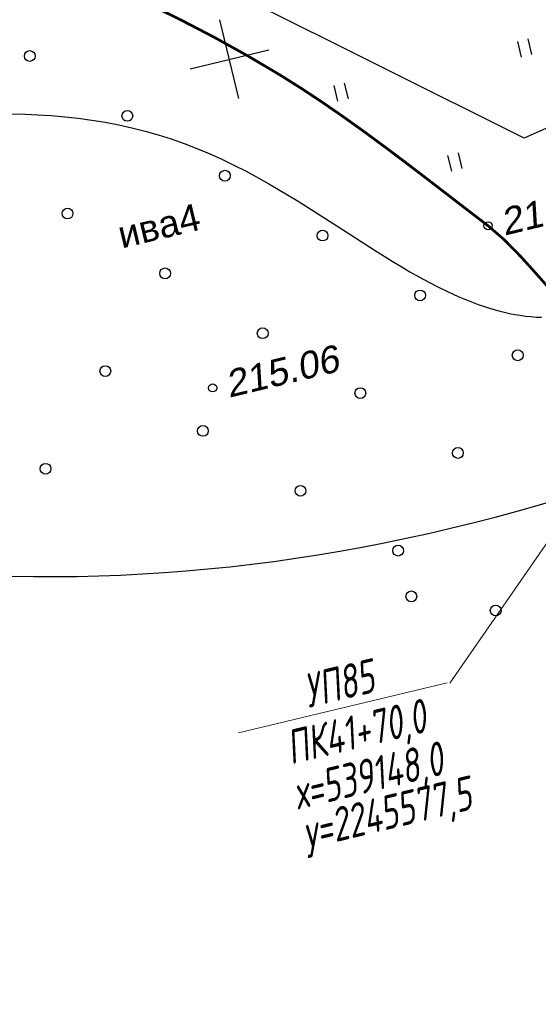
# Model space of a CAD drawing. Header units: millimetres. Extents: x -10 to 1169, y 1 to 1686.
# Tile 14 of 224: x 329 to 348, y 71 to 107. Entities that reach past the tile are written whole.
import ezdxf
from ezdxf.enums import TextEntityAlignment as Align

# ---------------------------------------------------------------- set-up
doc = ezdxf.new("R2010")
doc.units = ezdxf.units.MM
doc.linetypes.add('AHIDDEN1', pattern=[2, 0.5, -1.5])
for name, color, linetype in [('CONTURS', 7, 'Continuous'), ('COORDS', 7, 'Continuous'), ('GPR_PICK', 7, 'Continuous'), ('IZOLINES', 32, 'Continuous'), ('PDIGIT', 170, 'Continuous'), ('PICKETS', 7, 'Continuous')]:
    doc.layers.add(name, color=color, linetype=linetype)
doc.layers.add('СВЯЗЬ', color=170, linetype='Связь', lineweight=30)
doc.styles.add('GPR', font='isocpeui.ttf', dxfattribs={"width": 0.8})
doc.styles.get("Standard").update_dxf_attribs({"font": 'arial.ttf'})
doc.linetypes.add('Связь', pattern='A,12.5,[130,ltypeshp.shx,S=1,R=-30,X=0,Y=0.9],1,[130,ltypeshp.shx,S=1,R=-30,X=0,Y=0.9],1,[130,ltypeshp.shx,S=1,R=-30,X=0,Y=0.9],4.5', length=19)

# ---------------------------------------------------------------- blocks, each defined once
blk = doc.blocks.new('401')
at = {"layer": 'CONTURS'}
for p, q in [((0, 0), (0, 1.2)), ((0.8, 0), (0.8, 1.2))]:
    blk.add_line(p, q, dxfattribs=at)
blk = doc.blocks.new('373')
at = {"layer": 'CONTURS'}
blk.add_circle((0, 0), 0.4, dxfattribs=at)

msp = doc.modelspace()

# ---------------------------------------------------------------- linework, layer by layer
at = {"layer": 'CONTURS', "color": 0, "lineweight": 15}
for p, q in [((363.6900890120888, 109.9068092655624), (344.6784262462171, 82.47630404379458)), ((336.849224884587, 80.63632483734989), (344.5891576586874, 82.49484329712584))]:
    msp.add_line(p, q, dxfattribs=at)
at = {"layer": 'CONTURS', "linetype": 'AHIDDEN1', "const_width": 0.1, "flags": 128}
msp.add_lwpolyline([(257.1419547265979, 138.773617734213), (259.1843082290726, 137.7877482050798), (261.2237931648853, 136.7962940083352), (263.2604095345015, 135.7992551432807), (265.2941573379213, 134.7966316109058), (267.3250365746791, 133.7884234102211), (269.3530472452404, 132.7746305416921), (271.3781893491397, 131.7552530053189), (273.4004628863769, 130.7302908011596), (275.4198678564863, 129.6997439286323), (277.4364042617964, 128.6636123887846), (279.0030144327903, 127.8368536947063), (280.5583646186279, 126.9852890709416), (282.1065308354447, 126.1180900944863), (283.6515891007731, 125.244428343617), (285.1976154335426, 124.3734753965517), (286.7486858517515, 123.5144028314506), (288.3088763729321, 122.6763822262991), (289.882263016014, 121.8685851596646), (291.4729217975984, 121.1001832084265), (293.0849287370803, 120.3803479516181), (294.4102239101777, 119.8300295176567), (295.7465760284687, 119.3027285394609), (297.0925943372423, 118.7962637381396), (298.4468880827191, 118.3084538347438), (299.8080665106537, 117.8371175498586), (301.174738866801, 117.3800736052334), (302.5455143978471, 116.9351407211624), (303.9190023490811, 116.5001376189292), (305.2938119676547, 116.0728830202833), (306.6685524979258, 115.6511956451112), (308.531768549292, 115.1220490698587), (310.4145454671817, 114.653521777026), (312.3109706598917, 114.2279241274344), (314.2151315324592, 113.8275664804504), (316.1211154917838, 113.4347591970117), (318.0230099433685, 113.0318126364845), (319.9149022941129, 112.6010371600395), (321.7908799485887, 112.1247431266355), (323.6450303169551, 111.585240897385), (325.4714408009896, 110.9648408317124), (326.8015030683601, 110.4677360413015), (328.1304875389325, 109.9542974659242), (329.4556330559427, 109.422366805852), (330.7741784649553, 108.8697857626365), (332.083362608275, 108.2943960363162), (333.3804243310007, 107.6940393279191), (334.662602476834, 107.0665573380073), (335.9271358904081, 106.4097917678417), (337.1712634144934, 105.7215843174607), (338.3922238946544, 104.9997766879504), (339.1943996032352, 104.4949550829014), (339.985815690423, 103.9709985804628), (340.7678789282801, 103.4306347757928), (341.5419960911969, 102.8765912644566), (342.3095739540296, 102.3115956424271), (343.072019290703, 101.7383755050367), (343.8307388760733, 101.1596584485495), (344.5871394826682, 100.5781720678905), (345.3426278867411, 99.99664395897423), (346.0986108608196, 99.4178017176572), (346.6970202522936, 98.90204032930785), (347.3006841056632, 98.28847948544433), (347.9066123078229, 97.61805921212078), (348.5118147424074, 96.93171953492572), (349.113301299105, 96.27040047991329), (349.7080818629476, 95.67504207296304), (350.2931663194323, 95.18658433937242), (350.8655645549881, 94.84596730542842), (351.4222864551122, 94.6941309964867), (351.9603419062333, 94.77201543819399), (352.2393791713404, 94.91256697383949), (352.5204346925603, 95.11129818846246), (352.8012604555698, 95.3591521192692), (353.0796084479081, 95.64707180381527), (353.353230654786, 95.96600027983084), (353.6198790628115, 96.30688058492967), (353.8773056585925, 96.66065575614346), (354.1232624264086, 97.01826883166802), (354.355501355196, 97.37066284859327), (354.5717744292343, 97.70878084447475), (354.7623399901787, 98.02045515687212), (354.9434111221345, 98.33820216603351), (355.1149878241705, 98.66202187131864), (355.2770700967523, 98.99191427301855), (355.4296579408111, 99.32787937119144), (355.5727513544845, 99.66991716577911), (355.7063503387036, 100.0180276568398), (355.8304548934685, 100.3722108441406), (355.9450650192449, 100.7324667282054), (356.0501807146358, 101.0987953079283)], dxfattribs=at)
at = {"layer": 'CONTURS', "lineweight": 30}
for major_axis, ratio, start_param, end_param in [((-35.02109999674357, -104.2761840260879), 0.7090909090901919, 5.848673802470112, 8.453440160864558), ((-51.52544648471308, -151.4764944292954), 0.7999999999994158, 6.472436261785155, 7.940144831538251)]:
    msp.add_ellipse((346.7710141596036, 193.6152423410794), major_axis=major_axis, ratio=ratio, start_param=start_param, end_param=end_param, dxfattribs=at)
at = {"layer": 'COORDS', "lineweight": -2}
for p, q in [((336.8631555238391, 104.1255911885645), (336.1627036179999, 107.0426731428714)), ((335.0543885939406, 105.2339062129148), (337.971470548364, 105.9343581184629))]:
    msp.add_line(p, q, dxfattribs=at)
at = {"layer": 'IZOLINES'}
msp.add_lwpolyline([(328.4267298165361, 103.560351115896), (328.9415227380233, 103.5482107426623), (329.4172009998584, 103.5279999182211), (329.9012019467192, 103.4978744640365), (329.9046287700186, 103.4976257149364), (329.911482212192, 103.4971253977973), (329.9047945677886, 103.4973460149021), (330.4088404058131, 103.4551198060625), (330.9115970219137, 103.4006608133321), (331.412685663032, 103.3335025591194), (331.9116547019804, 103.2529696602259), (332.4080100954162, 103.1584754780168), (332.9012293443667, 103.0495560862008), (333.39078162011, 102.9259039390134), (333.8761534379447, 102.787397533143), (334.3568778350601, 102.6341227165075), (334.8325638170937, 102.4663815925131), (335.302922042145, 102.2846864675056), (335.7677830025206, 102.0897388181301), (336.2271052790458, 101.8823960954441), (336.6809735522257, 101.6636314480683), (337.129588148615, 101.434492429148), (337.5969836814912, 101.1829953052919), (337.5984423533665, 101.1821924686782), (337.601358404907, 101.1805844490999), (337.5985755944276, 101.1828003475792), (337.9677198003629, 100.9749586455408), (338.334210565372, 100.7625287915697), (339.0594881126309, 100.3249395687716), (339.7768176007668, 99.87457140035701), (340.4892537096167, 99.41653494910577), (341.9134882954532, 98.49953595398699), (342.5485871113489, 98.10441113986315), (342.8729497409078, 97.90894793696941), (343.2026739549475, 97.71577032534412), (343.2039085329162, 97.71505875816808), (343.2039008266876, 97.71505409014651), (343.5537289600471, 97.51715272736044), (343.9070115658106, 97.32560322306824), (344.2641297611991, 97.1414637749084), (344.6254291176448, 96.96588769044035), (344.9912118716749, 96.800149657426), (345.3617188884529, 96.64566265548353), (345.7371038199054, 96.5039893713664), (345.9266888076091, 96.43847436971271), (346.1175270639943, 96.37680993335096), (346.3096020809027, 96.31923800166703), (346.5028844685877, 96.26600969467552), (346.6973307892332, 96.21738658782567), (346.8928818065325, 96.17364062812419), (347.0894605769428, 96.1350538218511), (347.2869703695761, 96.10191752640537), (347.4852924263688, 96.07453113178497), (347.6842836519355, 96.05319986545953), (347.8837743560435, 96.03823140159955), (348.0835662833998, 96.02993093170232)], dxfattribs=at)
at = {"layer": 'PICKETS', "color": 7, "lineweight": -2}
for centre in [(346.0986108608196, 99.4178017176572), (335.8913688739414, 93.4136227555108)]:
    msp.add_circle(centre, 0.15, dxfattribs=at)
at = {"layer": 'СВЯЗЬ', "linetype": 'Связь', "lineweight": 30}
msp.add_lwpolyline([(1003.575975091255, 202.8444529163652), (1000.598351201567, 168.5949167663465), (871.5605756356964, 145.3678767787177), (758.8795519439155, 121.8894050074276), (650.6911854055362, 102.748145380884), (634.9922717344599, 95.47122575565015), (608.4704420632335, 71.07045669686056), (595.4815928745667, 81.85250959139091), (592.2708649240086, 95.54863087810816), (488.2796019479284, 98.86567953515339), (399.4193308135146, 99.46972970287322), (387.0547383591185, 101.2601338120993), (366.5729350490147, 107.9505919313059), (359.871517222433, 108.2332872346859), (347.4339686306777, 102.6620690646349), (313.4284082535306, 119.6704362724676), (255.9118117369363, 144.3308634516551), (205.8283740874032, 165.3270752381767), (141.7323835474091, 199.9361442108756), (116.1018100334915, 212.968053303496)], dxfattribs=at)

# ---------------------------------------------------------------- block references
at = {"layer": 'CONTURS', "lineweight": -2, "xscale": 0.4999999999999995, "yscale": 0.4999999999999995, "zscale": 0.4999999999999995, "rotation": 13.50227474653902}
for name, p in [('401', (347.3393326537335, 105.6607068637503)), ('373', (329.1113137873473, 105.7042258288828)), ('401', (340.5328080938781, 104.0263190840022)), ('373', (332.7288476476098, 103.4875957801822)), ('401', (344.7532642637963, 101.4402506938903)), ('373', (336.3463815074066, 101.2709657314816)), ('373', (330.5122175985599, 99.87006192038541)), ('373', (339.9639153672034, 99.05433568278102)), ('373', (334.1297514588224, 97.6534318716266)), ('373', (343.5814492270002, 96.83770563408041)), ('373', (337.7472853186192, 95.43680182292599)), ('373', (347.1989830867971, 94.6210755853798)), ('373', (331.9131214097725, 94.03589801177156)), ('373', (341.364819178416, 93.22017177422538)), ('373', (335.5306552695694, 91.81926796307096)), ('373', (344.9823530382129, 91.00354172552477)), ('373', (329.6964913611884, 90.41836415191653)), ('373', (339.1481891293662, 89.60263791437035)), ('373', (342.7657229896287, 87.38600786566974)), ('373', (343.2558116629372, 85.6916217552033)), ('373', (346.3832568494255, 85.16937781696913))]:
    msp.add_blockref(name, p, dxfattribs=at)

# ---------------------------------------------------------------- texts
at = {"layer": 'CONTURS', "lineweight": -2}
msp.add_text('ива4', height=0.9999999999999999, rotation=13.50227474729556, dxfattribs=at).set_placement((332.5203005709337, 98.57273555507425))
at = {"layer": 'GPR_PICK', "style": 'GPR', "width": 0.7}
for s, p in [('УП85', (340.7109936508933, 81.85991642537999)), ('ПК41+70,0', (341.342299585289, 80.07131058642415)), ('х=539148,0', (341.7870547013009, 78.44804253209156)), ('у=2245577,5', (342.4786931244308, 77.07650059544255))]:
    msp.add_text(s, height=1.25, rotation=13.50227474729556, dxfattribs=at).set_placement(p, align=Align.CENTER)
at = {"layer": 'PDIGIT', "color": 7, "lineweight": -2, "oblique": 10}
for s, p in [('215.66', (346.7015331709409, 99.0483633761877)), ('215.06', (336.4942911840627, 93.0441844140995))]:
    msp.add_text(s, height=1, rotation=13.50227474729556, dxfattribs=at).set_placement(p)

doc.saveas('drawing.dxf')
